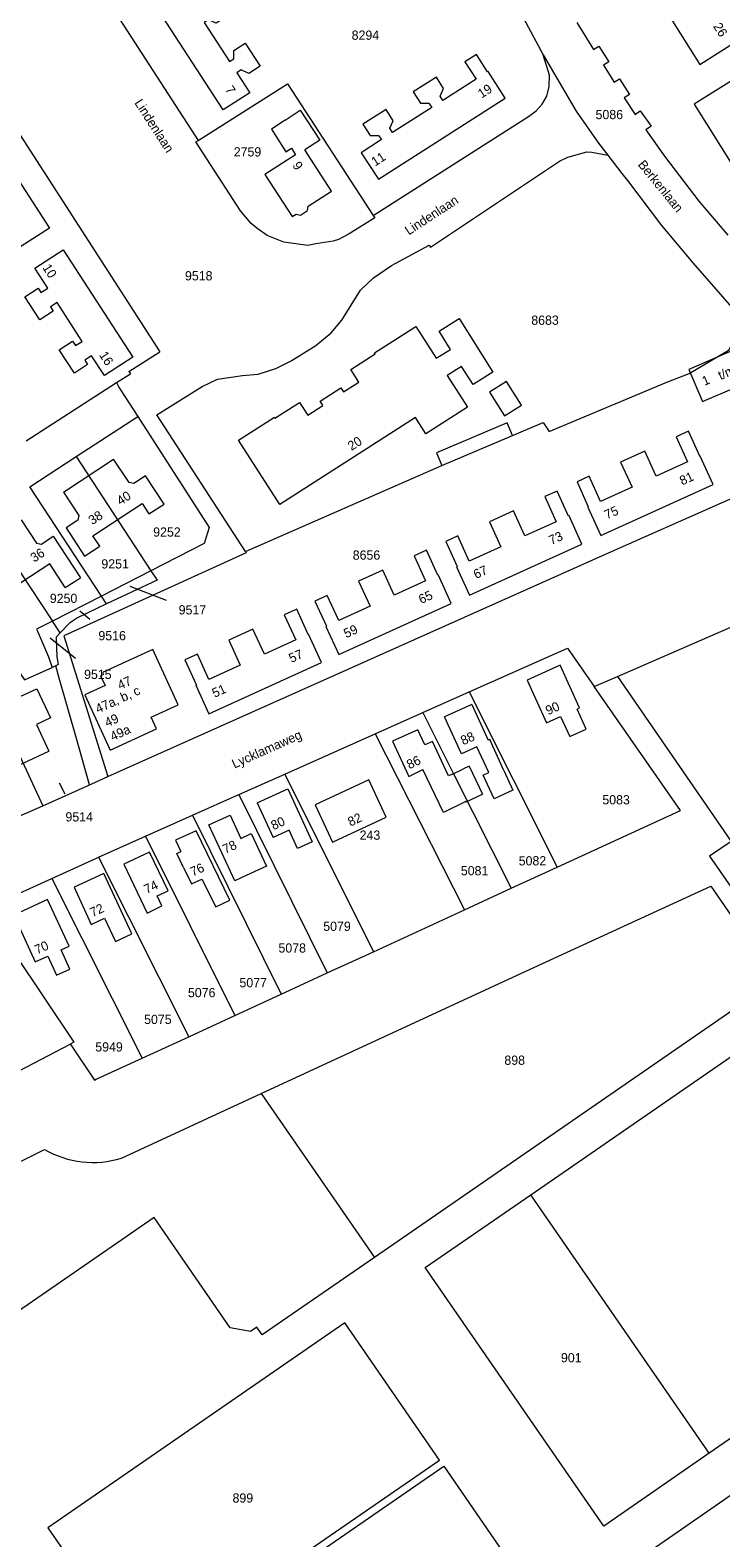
# Model space of a CAD drawing. Header units: metres. Extents: x 195864 to 198202, y 543264 to 544906.
# Tile 42 of 57: x 197178 to 197312, y 543644 to 543937. Entities that reach past the tile are written whole.
import ezdxf
from ezdxf.enums import TextEntityAlignment as Align

# ---------------------------------------------------------------- set-up
doc = ezdxf.new("R2010")
doc.units = ezdxf.units.M
doc.header["$MEASUREMENT"] = 0
for name, color, linetype, lineweight in [('Level 1', 7, 'Continuous', 0), ('Level 11', 7, 'Continuous', 0), ('Level 2', 7, 'Continuous', 0), ('Level 31', 7, 'Continuous', 0), ('Level 32', 7, 'Continuous', 0), ('Level 34', 7, 'Continuous', 0), ('Level 55', 7, 'Continuous', 0), ('Level 6', 7, 'Continuous', 0)]:
    doc.layers.add(name, color=color, linetype=linetype, lineweight=lineweight)
doc.styles.add('Style-CHAR_FAST_FONT', font='CHAR_FAST_FONT.shx')

msp = doc.modelspace()

# ---------------------------------------------------------------- linework, layer by layer
at = {"layer": 'Level 1', "color": 7, "linetype": 'Continuous', "lineweight": 0}
for p, q in [((197156.88, 543946.2), (197203.22, 543874.59)), ((197194.6, 543940.63), (197210.66, 543915.76)), ((197197.17, 543870.73), (197203.22, 543874.59)), ((197177.18, 543857.26), (197194.77, 543868.56)), ((197194.77, 543868.56), (197197.46, 543870.28)), ((197194.77, 543868.56), (197195.25, 543867.65)), ((197197.17, 543870.73), (197197.46, 543870.28)), ((197186.92, 543854.15), (197198.9, 543861.97)), ((197177.91, 543848.28), (197186.92, 543854.15)), ((197186.92, 543854.15), (197201.48, 543831.92)), ((197191.84, 543826.99), (197177.91, 543848.28)), ((197168.89, 543842.39), (197182.27, 543822.09)), ((197219.87, 543835.66), (197220.05, 543835.38)), ((197201.48, 543831.92), (197191.84, 543826.99)), ((197191.84, 543826.99), (197182.27, 543822.09)), ((197192.85, 543825.45), (197191.84, 543826.99)), ((197183.78, 543819.8), (197182.27, 543822.09)), ((197282.6, 543816.86), (197287.82, 543809.35)), ((197182.94, 543813.41), (197182.22, 543813.08)), ((197169.7, 543809.25), (197180.4, 543786.15)), ((197254.42, 543804.29), (197263.47, 543808.33)), ((197263.47, 543808.33), (197280.59, 543774.2)), ((197245.14, 543800.16), (197254.42, 543804.29)), ((197189.94, 543790.42), (197193.06, 543791.81)), ((197218.58, 543788.31), (197227.55, 543792.31)), ((197180.4, 543786.15), (197189.24, 543790.1)), ((197189.24, 543790.1), (197189.51, 543790.22)), ((197189.51, 543790.22), (197189.94, 543790.42)), ((197173.76, 543783.18), (197180.4, 543786.15)), ((197209.55, 543784.28), (197218.58, 543788.31)), ((197218.58, 543788.31), (197235.81, 543753.58)), ((197200.41, 543780.21), (197209.55, 543784.28)), ((197209.55, 543784.28), (197226.86, 543749.46)), ((197191.29, 543776.14), (197200.41, 543780.21)), ((197200.41, 543780.21), (197217.83, 543745.3)), ((197191.29, 543776.14), (197208.83, 543741.16)), ((197169.05, 543766), (197182.18, 543771.99)), ((197182.18, 543771.99), (197199.75, 543736.97)), ((197244.79, 543757.71), (197262.52, 543765.88)), ((197171.38, 543732.2), (197185.75, 543739.73)), ((197195.71, 543717.5), (197222.97, 543730.09)), ((197222.97, 543730.09), (197245.02, 543698.16)), ((197139.22, 543698.5), (197180.74, 543719.18)), ((197254.87, 543696.19), (197275.43, 543710.38)), ((197310.21, 543660.03), (197275.43, 543710.38))]:
    msp.add_line(p, q, dxfattribs=at)
at = {"layer": 'Level 1', "color": 7, "linetype": 'Continuous', "lineweight": 0, "flags": 128}
for points in [[(197259.11, 543982.24), (197259.23, 543981.74), (197263.21, 543967.5), (197265.61, 543960.05), (197268.61, 543951.23), (197271.8, 543943.76), (197274, 543939.53), (197277.85, 543932.41)], [(197284.39, 543938.69), (197287.69, 543933.46), (197288.73, 543934.12), (197290.65, 543931.07), (197289.61, 543930.42), (197291.7, 543927.1), (197292.73, 543927.76), (197294.69, 543924.72), (197293.66, 543924.06), (197295.76, 543920.79), (197296.78, 543921.51), (197298.86, 543918.55), (197297.85, 543917.83), (197301.48, 543912.68), (197308.2, 543903.9), (197313.79, 543897.31)], [(197244.77, 543901.11), (197275.02, 543920.42), (197276.49, 543921.53), (197277.67, 543922.84), (197278.57, 543924.34), (197279.03, 543926.23), (197279.1, 543928.47), (197277.85, 543932.41)], [(197277.85, 543932.41), (197284.26, 543921.43), (197288.63, 543915.19), (197290.44, 543912.85)], [(197210.66, 543915.76), (197228.08, 543926.76), (197244.77, 543901.11)], [(197244.77, 543901.11), (197245.05, 543900.7), (197240.07, 543897.52), (197238.03, 543896.45), (197236.94, 543896.11), (197233.6, 543895.58), (197232.01, 543895.28), (197227.34, 543895.92), (197224.14, 543897.21), (197222.09, 543898.63), (197220.96, 543899.56), (197218.93, 543902.06), (197210.24, 543915.49), (197210.66, 543915.76)], [(197219.87, 543835.66), (197202.64, 543862.28), (197211.42, 543867.82), (197214.45, 543869.22), (197219.32, 543869.96), (197222.34, 543870.23), (197225.78, 543871.35), (197228.77, 543872.79), (197233.61, 543875.82), (197236.54, 543878.28), (197238.64, 543880.75), (197242.28, 543886.58), (197244.8, 543888.95), (197248.34, 543891.39), (197255.68, 543895.33), (197255.93, 543894.95), (197281.06, 543911.7), (197282.63, 543912.47), (197286.35, 543913.55), (197287.35, 543913.46), (197290.44, 543912.85)], [(197290.44, 543912.85), (197293.19, 543909.3), (197294.28, 543907.97), (197300.89, 543899.19), (197306.98, 543891.89), (197317.75, 543879.54)], [(197279.01, 543859.04), (197301.94, 543868.63), (197306.31, 543870.33), (197314.05, 543874.96), (197315.26, 543877.61), (197317.75, 543879.54)], [(197195.25, 543867.65), (197195.54, 543867.19), (197198.9, 543861.97)], [(197198.9, 543861.97), (197212.8, 543840.36), (197211.87, 543837.23), (197201.48, 543831.92)], [(197219.87, 543835.66), (197258.1, 543852.4), (197277.88, 543860.8), (197279.01, 543859.04)], [(197193.06, 543791.81), (197290.59, 543835.38), (197312.57, 543845.16), (197321.09, 543848.93), (197336.45, 543855.57)], [(197220.05, 543835.38), (197184.52, 543819.27), (197193.06, 543791.81)], [(197201.48, 543831.92), (197202.66, 543830.11), (197192.85, 543825.45)], [(197192.85, 543825.45), (197187.19, 543822.75), (197185.6, 543821.72), (197183.78, 543819.8)], [(197182.27, 543822.09), (197179.16, 543820.51), (197179.37, 543820.16)], [(197179.37, 543820.16), (197181.51, 543815.16), (197182.22, 543813.08)], [(197183.78, 543819.8), (197183, 543818.98), (197183.13, 543815.13), (197183.42, 543813.63), (197182.94, 543813.41)], [(197263.47, 543808.33), (197272.52, 543812.37), (197282.6, 543816.86)], [(197176.01, 543811.91), (197176.85, 543810.64), (197182.22, 543813.08)], [(197189.51, 543790.22), (197186.95, 543799.25), (197183.61, 543810.98), (197182.94, 543813.41)], [(197254.42, 543804.29), (197260.39, 543792.39), (197271.6, 543770.06)], [(197182.18, 543771.99), (197190.86, 543775.95), (197191.29, 543776.14)], [(197222.97, 543730.09), (197276.07, 543754.61), (197310.52, 543770.48), (197323.2, 543752.13), (197245.02, 543698.16)], [(197275.43, 543710.38), (197328.92, 543747.31), (197363.68, 543696.93), (197310.21, 543660.03)], [(197245.02, 543698.16), (197223.13, 543683.06), (197222.1, 543684.56), (197220.87, 543683.7), (197216.89, 543684.43), (197202.08, 543705.95), (197092.57, 543630.35), (197072.4, 543659.8), (197131.28, 543686.94)], [(197310.21, 543660.03), (197289.65, 543645.84), (197254.87, 543696.19)], [(197370.1, 543690.2), (197364.6, 543686.41), (197367.88, 543681.64), (197349.39, 543668.86), (197346.11, 543673.63), (197335.6, 543666.4), (197338.89, 543661.63), (197320.38, 543648.85), (197317.07, 543653.64), (197294.86, 543638.27), (197295.87, 543636.79), (197293.45, 543635.14), (197292.72, 543631.19), (197311.21, 543604.42), (197391.29, 543659.68)], [(197199.81, 543618.82), (197257.65, 543658.7), (197239.21, 543685.41), (197181.39, 543645.5), (197199.81, 543618.82)], [(197258.49, 543657.47), (197273.97, 543635.04), (197216.15, 543595.13), (197200.67, 543617.56), (197258.49, 543657.47)]]:
    msp.add_lwpolyline(points, dxfattribs=at)
at = {"layer": 'Level 1', "color": 7, "linetype": 'Continuous', "lineweight": 0}
msp.add_arc((197190.15, 543735.53), 18.87, 240.0656, 287.1398, dxfattribs=at)
at = {"layer": 'Level 11', "color": 7, "linetype": 'Continuous', "lineweight": 13}
for p, q in [((197184.46, 543847.26), (197194.21, 543853.65)), ((197184.8, 543828.64), (197187.73, 543830.55)), ((197263.96, 543805.84), (197258.65, 543803.49)), ((197263.96, 543805.84), (197267.14, 543798.91)), ((197267.46, 543799.06), (197267.14, 543798.91)), ((197270.22, 543793.02), (197267.46, 543799.06)), ((197171.53, 543792.12), (197181.59, 543796.77)), ((197260.2, 543792.29), (197262.2, 543793.24)), ((197263.46, 543793.85), (197262.2, 543793.24)), ((197263.46, 543793.85), (197266.05, 543788.42)), ((197270.22, 543793.02), (197271.97, 543789.19)), ((197222.18, 543786.73), (197225.3, 543779.96)), ((197262.84, 543786.89), (197262.81, 543786.94)), ((197262.84, 543786.89), (197266.05, 543788.42))]:
    msp.add_line(p, q, dxfattribs=at)
at = {"layer": 'Level 11', "color": 7, "linetype": 'Continuous', "lineweight": 13, "flags": 128}
for points in [[(197222.72, 543930.22), (197220.52, 543928.8), (197219.03, 543929.47), (197218.18, 543928.93), (197220.71, 543925.03), (197215.55, 543921.69), (197202.78, 543941.41), (197207.94, 543944.76), (197210.47, 543940.85), (197211.31, 543941.41), (197211.3, 543943.03), (197213.49, 543944.47), (197216.39, 543939.99), (197214.2, 543938.57), (197212.71, 543939.23), (197211.87, 543938.69), (197216.78, 543931.11), (197217.62, 543931.66), (197217.62, 543933.29), (197219.81, 543934.71), (197222.72, 543930.22)], [(197300.86, 543942.49), (197308.37, 543930.54), (197314.43, 543934.35)], [(197270.46, 543923.99), (197267.13, 543929.16), (197267.04, 543929.1), (197264.88, 543932.48), (197262.62, 543931.04), (197264.78, 543927.66), (197258.32, 543923.53), (197257.79, 543924.39), (197258.45, 543925.85), (197257.06, 543928.07), (197252.54, 543925.18), (197253.98, 543922.98), (197255.58, 543922.98), (197256.15, 543922.14), (197248.53, 543917.26), (197248, 543918.12), (197248.66, 543919.58), (197247.26, 543921.8), (197242.75, 543918.92), (197244.19, 543916.72), (197245.79, 543916.71), (197246.35, 543915.9), (197242.43, 543913.36), (197245.78, 543908.2), (197270.46, 543923.99)], [(197317.63, 543929.28), (197307.29, 543922.82), (197314.79, 543910.82)], [(197227.62, 543919.69), (197230.53, 543921.61), (197234.36, 543915.81), (197231.47, 543913.91)], [(197181.69, 543898.66), (197176.14, 543895.07), (197173.63, 543898.95), (197172.32, 543898.1), (197172.87, 543897.24), (197170.29, 543895.57), (197167.35, 543900.1), (197169.93, 543901.77), (197170.48, 543900.92), (197171.79, 543901.76), (197166.9, 543909.32), (197165.59, 543908.47), (197166.15, 543907.61), (197163.57, 543905.95), (197160.64, 543910.48), (197163.23, 543912.13), (197163.78, 543911.27), (197165.11, 543912.11), (197162.59, 543916), (197168.14, 543919.59), (197181.69, 543898.66)], [(197227.62, 543919.69), (197224.92, 543917.93), (197227.73, 543913.54), (197228.82, 543914.24), (197229.64, 543912.96), (197223.67, 543909.14), (197229, 543900.92), (197229.73, 543901.4), (197230.57, 543901.21), (197231.94, 543902.1), (197232.09, 543902.93), (197236.64, 543905.88), (197231.47, 543913.91)], [(197197.95, 543873.53), (197192.41, 543869.94), (197189.9, 543873.81), (197188.58, 543872.95), (197189.14, 543872.1), (197186.57, 543870.42), (197183.63, 543874.96), (197186.2, 543876.62), (197186.75, 543875.77), (197188.06, 543876.61), (197183.2, 543884.17), (197181.89, 543883.32), (197182.44, 543882.46), (197179.86, 543880.79), (197176.93, 543885.31), (197179.5, 543886.98), (197180.06, 543886.12), (197181.38, 543886.98), (197178.85, 543890.87), (197184.4, 543894.46), (197197.95, 543873.53)], [(197268.08, 543870.61), (197264.21, 543868.17), (197261.96, 543871.72), (197259.19, 543869.97), (197263.15, 543863.79), (197255.02, 543858.57), (197252.97, 543861.76), (197226.57, 543844.81), (197218.53, 543857.33), (197225.51, 543861.82), (197225.63, 543861.62), (197230.43, 543864.7), (197232.01, 543862.24), (197234.95, 543864.14), (197234.42, 543864.96), (197238.47, 543867.58), (197239, 543866.76), (197241.95, 543868.67), (197240.38, 543871.1), (197245.16, 543874.18), (197245.04, 543874.38), (197253.05, 543879.53), (197257.05, 543873.3), (197259.83, 543875.05), (197257.59, 543878.59), (197261.48, 543881.05), (197268.08, 543870.61)], [(197306.2, 543871.15), (197308.91, 543864.88), (197315.6, 543867.77), (197317.25, 543866.38), (197315.09, 543864.57), (197316.57, 543862.81), (197318.19, 543864.18), (197326.71, 543853.94), (197333.34, 543856.67), (197323.32, 543868.67), (197324.76, 543869.89), (197319.05, 543876.74), (197306.2, 543871.15)], [(197273.64, 543864.19), (197270.72, 543868.79), (197267.39, 543866.68), (197270.31, 543862.08), (197273.64, 543864.19)], [(197271.91, 543858.26), (197270.86, 543860.73), (197257.1, 543854.89), (197258.1, 543852.4), (197271.91, 543858.26)], [(197310.96, 543848.71), (197308.45, 543854.26), (197308.36, 543854.22), (197306.14, 543859.09), (197303.75, 543858.01), (197305.97, 543853.11), (197299.86, 543850.34), (197297.64, 543855.24), (197292.94, 543853.1), (197295.16, 543848.21), (197289.05, 543845.44), (197286.83, 543850.34), (197284.46, 543849.26), (197286.64, 543844.36), (197286.54, 543844.32), (197289.06, 543838.76), (197310.96, 543848.71)], [(197184.46, 543847.26), (197187.45, 543842.69), (197187.25, 543841.78), (197184.95, 543840.27), (197188.54, 543834.77), (197191.49, 543836.7), (197190.18, 543838.71), (197199.77, 543844.99), (197201.09, 543842.98), (197204.05, 543844.92), (197200.44, 543850.41), (197198.14, 543848.9), (197197.21, 543849.09), (197194.21, 543853.65)], [(197285.41, 543837.1), (197282.92, 543842.61), (197282.82, 543842.57), (197280.61, 543847.45), (197278.21, 543846.37), (197280.42, 543841.48), (197274.3, 543838.71), (197272.09, 543843.6), (197267.39, 543841.47), (197269.6, 543836.59), (197263.47, 543833.82), (197261.26, 543838.7), (197258.88, 543837.62), (197261.08, 543832.74), (197260.98, 543832.69), (197263.49, 543827.14), (197285.41, 543837.1)], [(197176.22, 543841.87), (197179.21, 543837.3), (197180.13, 543837.12), (197182.43, 543838.63), (197187.73, 543830.55)], [(197259.97, 543825.54), (197257.45, 543831.07), (197257.35, 543831.03), (197255.14, 543835.91), (197252.74, 543834.82), (197254.97, 543829.94), (197248.83, 543827.14), (197246.61, 543832.02), (197241.92, 543829.88), (197244.14, 543825), (197238.04, 543822.22), (197235.81, 543827.09), (197233.42, 543826), (197235.64, 543821.13), (197235.54, 543821.08), (197238.05, 543815.58), (197259.97, 543825.54)], [(197184.8, 543828.64), (197181.79, 543833.27), (197172.15, 543826.99), (197174.04, 543824.09)], [(197234.67, 543814.05), (197232.16, 543819.58), (197232.07, 543819.53), (197229.86, 543824.41), (197227.45, 543823.32), (197229.67, 543818.44), (197223.56, 543815.67), (197221.34, 543820.55), (197216.65, 543818.42), (197218.87, 543813.54), (197212.75, 543810.76), (197210.53, 543815.64), (197208.1, 543814.54), (197210.32, 543809.66), (197210.23, 543809.62), (197212.74, 543804.08), (197234.67, 543814.05)], [(197188.58, 543807.74), (197193.53, 543796.96), (197202.53, 543801.1), (197201.49, 543803.38), (197206.75, 543805.8), (197201.81, 543816.58), (197192.04, 543812.09), (197192.21, 543811.71), (197191.66, 543811.45), (197192.53, 543809.56), (197188.58, 543807.74)], [(197286.23, 543801.08), (197284.45, 543804.99), (197284.93, 543805.21), (197281.15, 543813.53), (197274.73, 543810.63), (197278.5, 543802.3), (197281.26, 543803.55), (197283.03, 543799.66), (197286.23, 543801.08)], [(197163.76, 543801.78), (197168.55, 543804), (197169.67, 543801.58), (197175.57, 543804.31), (197174.45, 543806.73), (197179.24, 543808.95)], [(197179.24, 543808.95), (197181.89, 543803.24), (197179.17, 543801.98), (197181.59, 543796.77)], [(197271.97, 543789.19), (197268.29, 543787.51), (197266.18, 543792.12), (197267.25, 543792.61), (197264.97, 543797.62), (197261.96, 543796.24), (197258.65, 543803.49)], [(197260.2, 543792.29), (197259.45, 543791.94), (197256.3, 543798.69), (197254.84, 543798), (197253.43, 543800.96), (197248.52, 543798.72), (197251.67, 543791.86), (197254.42, 543793.19)], [(197262.81, 543786.94), (197258.48, 543784.83), (197254.42, 543793.19)], [(197222.18, 543786.73), (197228.1, 543789.43), (197232.85, 543779.1), (197229.99, 543777.79), (197228.36, 543781.36), (197225.3, 543779.96)], [(197247.28, 543783.95), (197243.88, 543791.2), (197233.45, 543786.3), (197236.85, 543779.05), (197247.28, 543783.95)], [(197220.01, 543772.55), (197217.78, 543771.52), (197212.77, 543782.42), (197216.87, 543784.32), (197218.96, 543779.77)], [(197207.83, 543774.1), (197209.38, 543770.92), (197211.41, 543771.85), (197214.14, 543766.48), (197216.86, 543767.75), (197210.29, 543781.28), (197206.25, 543779.41), (197207.3, 543777.25)], [(197218.96, 543779.77), (197221.02, 543780.72), (197223.96, 543774.36), (197220.01, 543772.55)], [(197204.8, 543769.58), (197201.22, 543777.08), (197196.18, 543774.75), (197200.71, 543765.24), (197203.61, 543766.63), (197202.69, 543768.58), (197204.8, 543769.58)], [(197207.83, 543774.1), (197206.49, 543776.85), (197207.3, 543777.25)], [(197197.78, 543761.2), (197192.27, 543772.94), (197186.5, 543770.27), (197189.85, 543763.01), (197192.42, 543764.22), (197194.56, 543759.7), (197197.78, 543761.2)], [(197185.67, 543754.32), (197183.97, 543758.05), (197185.52, 543758.76), (197181.36, 543767.89), (197174.76, 543764.84), (197178.92, 543755.73), (197181.42, 543756.86), (197183.11, 543753.14), (197185.67, 543754.32)]]:
    msp.add_lwpolyline(points, dxfattribs=at)
at = {"layer": 'Level 31', "color": 7, "linetype": 'Continuous', "lineweight": 0}
for p, q in [((197204.48, 543826.12), (197197.42, 543828.85)), ((197189.6, 543822.45), (197187.61, 543824.08)), ((197186.81, 543814.86), (197181.86, 543818.81)), ((197184.8, 543788.4), (197183.65, 543790.57))]:
    msp.add_line(p, q, dxfattribs=at)
at = {"layer": 'Level 55', "color": 7, "linetype": 'Continuous', "lineweight": 13}
for p, q in [((197292.35, 543811.33), (197316.94, 543822.06)), ((197287.82, 543809.35), (197292.35, 543811.33)), ((197271.6, 543770.06), (197280.59, 543774.2)), ((197262.52, 543765.88), (197271.6, 543770.06)), ((197235.81, 543753.58), (197244.79, 543757.71)), ((197226.86, 543749.46), (197235.81, 543753.58)), ((197217.83, 543745.3), (197226.86, 543749.46)), ((197208.83, 543741.16), (197217.83, 543745.3)), ((197199.75, 543736.97), (197208.83, 543741.16)), ((197190.82, 543732.86), (197199.75, 543736.97)), ((197190.5, 543732.71), (197190.82, 543732.86))]:
    msp.add_line(p, q, dxfattribs=at)
at = {"layer": 'Level 55', "color": 7, "linetype": 'Continuous', "lineweight": 0}
for p, q in [((197244.79, 543757.71), (197262.52, 543765.88)), ((197171.38, 543732.2), (197185.75, 543739.73)), ((197195.71, 543717.5), (197222.97, 543730.09)), ((197139.22, 543698.5), (197180.74, 543719.18)), ((197254.87, 543696.19), (197275.43, 543710.38))]:
    msp.add_line(p, q, dxfattribs=at)
at = {"layer": 'Level 55', "color": 7, "linetype": 'Continuous', "lineweight": 13, "flags": 128}
for points in [[(197280.59, 543774.2), (197304.58, 543785.25), (197287.82, 543809.35)], [(197185.75, 543739.73), (197185.86, 543739.56), (197190.5, 543732.71)]]:
    msp.add_lwpolyline(points, dxfattribs=at)
at = {"layer": 'Level 55', "color": 7, "linetype": 'Continuous', "lineweight": 0, "flags": 128}
for points in [[(197292.35, 543811.33), (197314.49, 543779.16), (197310.26, 543776.34), (197370.1, 543690.2)], [(197222.97, 543730.09), (197276.07, 543754.61), (197310.52, 543770.48), (197323.2, 543752.13), (197245.02, 543698.16)], [(197275.43, 543710.38), (197328.92, 543747.31), (197363.68, 543696.93), (197310.21, 543660.03)], [(197245.02, 543698.16), (197223.13, 543683.06), (197222.1, 543684.56), (197220.87, 543683.7), (197216.89, 543684.43), (197202.08, 543705.95), (197092.57, 543630.35), (197072.4, 543659.8), (197131.28, 543686.94)], [(197310.21, 543660.03), (197289.65, 543645.84), (197254.87, 543696.19)], [(197199.81, 543618.82), (197257.65, 543658.7), (197239.21, 543685.41), (197181.39, 543645.5), (197199.81, 543618.82)], [(197258.49, 543657.47), (197273.97, 543635.04), (197216.15, 543595.13), (197200.67, 543617.56), (197258.49, 543657.47)]]:
    msp.add_lwpolyline(points, dxfattribs=at)
at = {"layer": 'Level 55', "color": 7, "linetype": 'Continuous', "lineweight": 0}
msp.add_arc((197190.15, 543735.53), 18.87, 240.0656, 287.1398, dxfattribs=at)
at = {"layer": 'Level 6', "color": 7, "linetype": 'Continuous', "lineweight": 13}
for p, q in [((197292.35, 543811.33), (197316.94, 543822.06)), ((197287.82, 543809.35), (197292.35, 543811.33)), ((197227.55, 543792.31), (197245.14, 543800.16)), ((197245.14, 543800.16), (197262.52, 543765.88)), ((197227.55, 543792.31), (197244.79, 543757.71)), ((197271.6, 543770.06), (197280.59, 543774.2)), ((197262.52, 543765.88), (197271.6, 543770.06)), ((197235.81, 543753.58), (197244.79, 543757.71)), ((197226.86, 543749.46), (197235.81, 543753.58)), ((197217.83, 543745.3), (197226.86, 543749.46)), ((197208.83, 543741.16), (197217.83, 543745.3)), ((197199.75, 543736.97), (197208.83, 543741.16)), ((197190.82, 543732.86), (197199.75, 543736.97)), ((197190.5, 543732.71), (197190.82, 543732.86))]:
    msp.add_line(p, q, dxfattribs=at)
at = {"layer": 'Level 6', "color": 7, "linetype": 'Continuous', "lineweight": 13, "flags": 128}
for points in [[(197280.59, 543774.2), (197304.58, 543785.25), (197287.82, 543809.35)], [(197169.05, 543766), (197186.46, 543740.1), (197185.75, 543739.73)], [(197185.75, 543739.73), (197185.86, 543739.56), (197190.5, 543732.71)]]:
    msp.add_lwpolyline(points, dxfattribs=at)

# ---------------------------------------------------------------- texts
at = {"layer": 'Level 2', "color": 7, "linetype": 'Continuous', "lineweight": 13, "style": 'Style-CHAR_FAST_FONT'}
for s, p in [('8294', (197243.24, 543936.25)), ('5086', (197290.74, 543920.79)), ('2759', (197220.28, 543913.52)), ('9518', (197210.78, 543889.38)), ('8683', (197278.22, 543880.73)), ('9252', (197204.59, 543839.46)), ('8656', (197243.45, 543834.97)), ('9251', (197194.5, 543833.26)), ('9250', (197184.46, 543826.54)), ('9517', (197209.55, 543824.31)), ('9516', (197193.92, 543819.28)), ('9515', (197191.13, 543811.74)), ('5083', (197292.06, 543787.31)), ('9514', (197187.5, 543783.98)), ('243', (197244.12, 543780.42)), ('5081', (197264.5, 543773.49)), ('5082', (197275.77, 543775.42)), ('5079', (197237.71, 543762.67)), ('5078', (197228.99, 543758.44)), ('5076', (197211.36, 543749.75)), ('5077', (197221.39, 543751.68)), ('5075', (197202.82, 543744.53)), ('5949', (197193.31, 543739.17))]:
    msp.add_text(s, height=1.8, rotation=0, dxfattribs=at).set_placement(p, align=Align.MIDDLE_CENTER)
for s, p in [('898', (197272.31, 543736.58)), ('901', (197283.33, 543678.62)), ('899', (197219.37, 543651.3))]:
    msp.add_text(s, height=1.8, dxfattribs=at).set_placement(p, align=Align.MIDDLE_CENTER)
at = {"layer": 'Level 32', "color": 7, "linetype": 'Continuous', "lineweight": 13, "style": 'Style-CHAR_FAST_FONT'}
for s, rotation, p in [('26', 302.4976, (197310.9, 543937.96)), ('19', 32.625, (197265.85, 543923.88)), ('7', 302.959, (197215.84, 543925.66)), ('11', 32.959, (197245.12, 543910.63)), ('9', 302.7524, (197228.95, 543910.9)), ('10', 302.8798, (197180.28, 543890.97)), ('16', 302.8798, (197191.31, 543873.94)), ('t/m', 23.5146, (197312.41, 543869.05)), ('1', 23.5146, (197309.27, 543867.92)), ('20', 32.6732, (197240.52, 543855.25)), ('81', 24.387, (197304.93, 543848.52)), ('40', 33.2135, (197195.55, 543844.6)), ('75', 24.387, (197290.28, 543841.88)), ('38', 33.2135, (197190.04, 543840.79)), ('73', 24.3348, (197279.45, 543836.93)), ('36', 33.0863, (197178.73, 543833.49)), ('67', 24.3348, (197264.79, 543830.3)), ('65', 24.4629, (197254.11, 543825.42)), ('59', 24.4629, (197239.51, 543818.77)), ('57', 24.387, (197228.83, 543813.94)), ('47', 24.6952, (197195.47, 543808.71)), ('51', 24.387, (197213.88, 543807.16)), ('47a, b, c', 24.6952, (197191.17, 543804.1)), ('90', 24.387, (197278.82, 543803.76)), ('49', 24.6952, (197192.96, 543801.41)), ('49a', 24.6952, (197194.04, 543798.71)), ('88', 24.591, (197262.29, 543797.9)), ('86', 25.7961, (197251.81, 543793.23)), ('80', 24.6431, (197225.35, 543781.37)), ('82', 25.1554, (197240.33, 543782.07)), ('78', 25.0273, (197215.96, 543776.75)), ('76', 24.591, (197209.62, 543772.33)), ('74', 25.3353, (197200.64, 543768.93)), ('72', 25.2835, (197190.1, 543764.41)), ('70', 24.4629, (197179.31, 543757.17))]:
    msp.add_text(s, height=1.8, rotation=rotation, dxfattribs=at).set_placement(p)
at = {"layer": 'Level 34', "color": 7, "linetype": 'Continuous', "lineweight": 13, "style": 'Style-CHAR_FAST_FONT'}
for s, rotation, p in [('Lindenlaan', 302.7524, (197198.18, 543923.07)), ('Berkenlaan', 309.1967, (197296.2, 543911)), ('Lindenlaan', 33.1656, (197251.68, 543897.22)), ('Lycklamaweg', 24.2069, (197217.73, 543793.36))]:
    msp.add_text(s, height=1.8, rotation=rotation, dxfattribs=at).set_placement(p)

doc.saveas('drawing.dxf')
